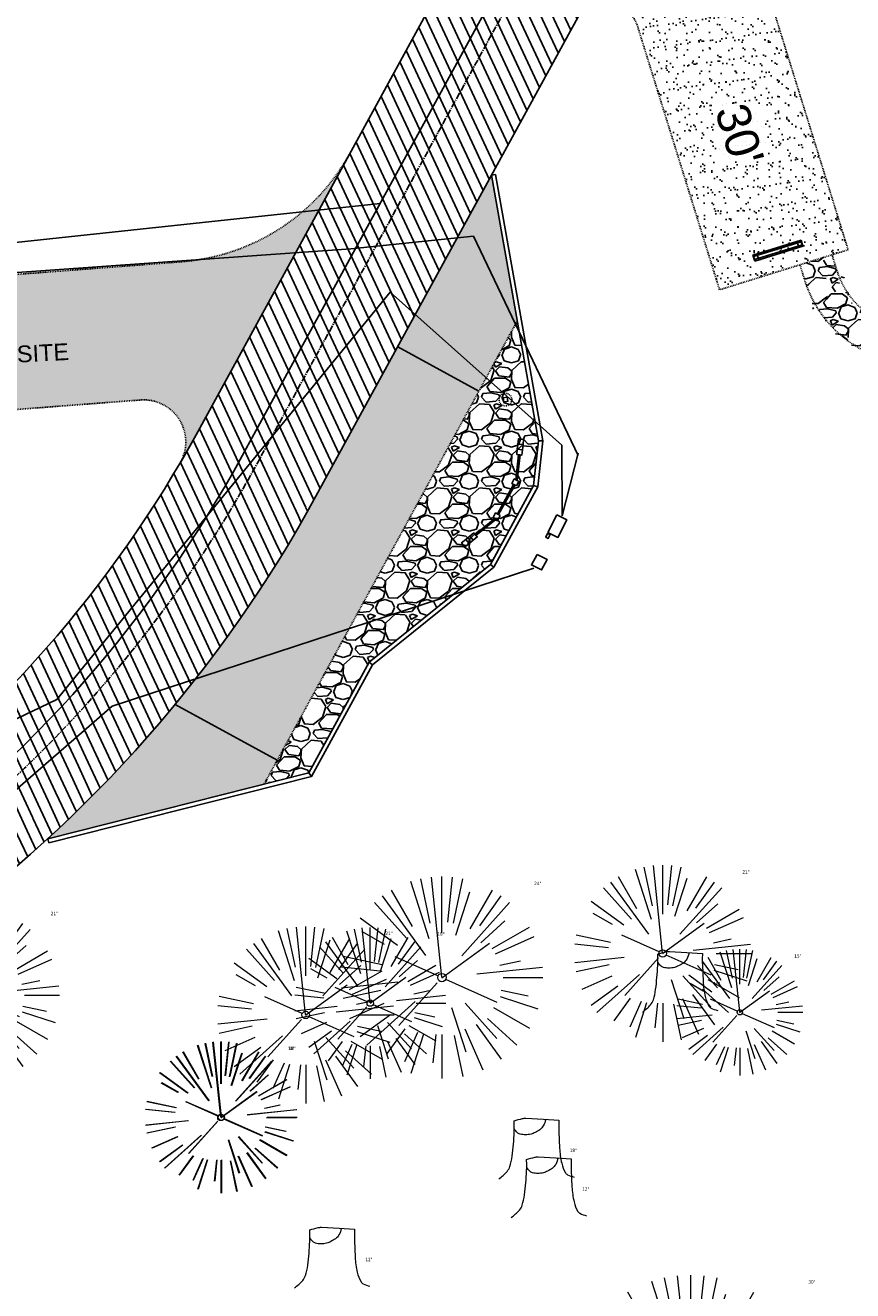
# Model space of a CAD drawing. Header units: feet. Extents: x 1134296 to 1140710, y 647902 to 649877.
# Tile 18 of 57: x 1134882 to 1134981, y 648559 to 648709. Entities that reach past the tile are written whole.
import ezdxf
from ezdxf.lldxf.tags import DXFTag

# ---------------------------------------------------------------- set-up
doc = ezdxf.new("R2010")
doc.units = ezdxf.units.FT
doc.header["$MEASUREMENT"] = 0
for name, pattern in [('CENTER2', [1.125, 0.75, -0.125, 0.125, -0.125]), ('DASHED8', [0.09375, 0.0625, -0.03125]), ('DOT', [0.25, 0, -0.25]), ('HIDDEN', [0.375, 0.25, -0.125]), ('RAD', [0.13, 0.08, -0.05])]:
    doc.linetypes.add(name, pattern=pattern)
for name, color, linetype in [('A-BULLETINBOARD', 3, 'Continuous'), ('A-POSTS&BEAMS', 5, 'Continuous'), ('C-CAMPSITE-PADS', 6, 'Continuous'), ('C-FENCE-FOOTING', 7, 'DASHED8'), ('C-PRKG-ASPH', 8, 'Continuous'), ('C-PRKG-GRVL', 8, 'Continuous'), ('C-PRKG-WHEL-STOP', 9, 'Continuous'), ('C-ROAD-ASPHALT', 1, 'Continuous'), ('C-ROAD-CNTR', 1, 'CENTER2'), ('C-ROAD-GRVL', 1, 'RAD'), ('C-SITE-SIGN', 4, 'Continuous'), ('C-SITE-TIMBER', 6, 'Continuous'), ('C-SWLK-GRVL', 6, 'RAD'), ('C-SWLK-GRVL-PATT', 8, 'Continuous'), ('C-UTIL-ELEC-MEP', 7, 'UGE (.5x)'), ('C-UTIL-WATER-MEP', 7, 'WATER (.5x)'), ('G-TEXT-ST02', 2, 'Continuous'), ('G-XREF', 7, 'Continuous')]:
    doc.layers.add(name, color=color, linetype=linetype)
doc.layers.add('A-HIDDEN', color=8, linetype='DOT', plot=False)
doc.layers.add('V-SITE-VEGE', color=55, linetype='Continuous', lineweight=18)
doc.layers.add('V-SITE-VEGE-TEXT', color=8, linetype='Continuous', lineweight=18)
doc.styles.add('Arial', font='arial.ttf')
doc.styles.add('Normal', font='arial.ttf', dxfattribs={"height": 0.1})
doc.styles.add('SEI-Dim & Leader', font='tahoma.ttf')
doc.styles.get("Standard").update_dxf_attribs({"font": 'arial.ttf'})
tags = doc.linetypes.add('UGE (.5x)', pattern='A,0.75,-0.2,["UGE",Standard,S=0.08,R=0,X=-0.1,Y=-0.04],-0.2', length=1.15).pattern_tags.tags
tags[6] = DXFTag(74, 10)
tags = doc.linetypes.add('WATER (.5x)', pattern='A,0.75,-0.2,["W",Standard,S=0.08,R=0,X=-0.1,Y=-0.04],-0.05', length=1).pattern_tags.tags
tags[6] = DXFTag(74, 10)
pattern_1 = [(37.5, (0, 0), (-0.0629933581, 1.926823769), [0, -1.52, 0, -1.7, 0, -1.625]), (7.5, (0, 0), (1.7697767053, 2.822146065), [0, -0.82, 0, -1.37, 0, -0.525]), (327.5, (-1.23, 0), (3.1141418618, 0.0056590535), [0, -0.5, 0, -1.8, 0, -2.35]), (317.5, (-1.23, 0), (3.0061266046, 0.877675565), [0, -0.25, 0, -1.18, 0, -1.35])]
pattern_2 = [(228.012787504, (3.6, 5), (-40, -45), [0.67268, -66.595440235]), (184.969740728, (3.15, 4.5), (60, 5), [1.15434, -114.279623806]), (132.510447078, (2, 4.4), (50, -55), [0.81394, -80.58016298]), (267.273689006, (0.05, 3.15), (5, 100), [1.05119, -104.067790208]), (292.833654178, (0, 2.1), (-25, 60), [1.030775, -102.04686564]), (357.273689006, (0.4, 1.15), (-100, 5), [1.05119, -104.067790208]), (37.694240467, (1.45, 1.1), (-65, -50), [1.390145, -137.624242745]), (72.255328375, (2.55, 1.95), (35, 110), [1.31244, -129.931607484]), (121.429565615, (2.95, 3.2), (-40, 65), [1.05475, -104.420365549]), (175.23635831, (2.4, 4.1), (55, -5), [1.20416, -59.003812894]), (222.397437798, (1.2, 4.2), (-60, -55), [1.55724, -154.166875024]), (138.814074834, (5, 3.1), (-35, 30), [0.531505, -52.619224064]), (171.46923439, (4.6, 3.45), (65, -10), [1.011185, -100.10755708]), (225, (3.6, 3.6), (-6e-16, -5), [0.707105, -6.363962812]), (203.198590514, (3.25, 4.2), (25, 10), [0.38079, -37.69807553]), (291.80140949, (2.9, 4.05), (-5, 15), [0.538515, -26.387309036]), (30.96375653, (3.1, 3.55), (15, 10), [0.874645, -28.280114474]), (161.56505118, (3.85, 4), (10, -5), [0.632455, -15.1789333]), (16.389540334, (0, 4.05), (50, 15), [0.886, -87.714225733]), (70.346175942, (0.85, 4.3), (-20.00000000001, -55.00000000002), [0.743305, -73.587038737]), (293.198590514, (3.85, 5), (-10, 25), [0.761575, -37.31729053]), (343.610459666, (4.15, 4.3), (-50, 15), [0.886, -87.714225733]), (339.44395478, (0, 0.95), (-25, 10), [0.8544, -41.865618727]), (294.77514057, (0.8, 0.65), (-25, 55), [0.71589, -70.873215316]), (66.801409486, (3.9, 0), (10, 25), [0.761575, -37.31729053]), (17.354024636, (4.2, 0.7), (-65, -20), [0.838155, -82.977118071]), (69.44395478, (1.45, 0), (-10, -25), [0.4272, -42.292818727]), (101.30993247, (3.6, 0), (-5, 20), [0.25495, -25.240147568]), (165.96375653, (3.55, 0.25), (15, -5), [1.030775, -19.584753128]), (186.009005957, (2.55, 0.5), (50, 5), [0.95525, -94.569615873]), (303.69006753, (3.1, 3.1), (-5, 10), [0.72111, -17.306646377]), (353.157226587, (3.5, 2.5), (85, -10), [1.25897, -124.63781312]), (60.9453959, (4.75, 2.35), (-20, -35), [0.51478, -50.963370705]), (90, (5, 2.8), (-5, 5), [0.3, -4.7]), (120.256437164, (2.45, 0.65), (20, -35), [0.69462, -68.767599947]), (48.012787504, (2.1, 1.25), (40, 45), [1.34536, -65.922760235]), (0, (3, 2.25), (5, 5), [1.3, -3.7]), (325.30484647, (4.3, 2.25), (50, -35), [0.79057, -78.266371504]), (254.0546041, (4.95, 1.8), (-5, -20), [0.72801, -35.672539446]), (207.645975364, (4.75, 1.1), (-95, -50), [1.185325, -117.347370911]), (175.42607874, (3.7, 0.55), (-65, 5), [1.253995, -124.14536704])]

# ---------------------------------------------------------------- blocks, each defined once
blk = doc.blocks.new('V-SITE-VEGE-Coniferious Tree 2')
at = {"color": 0, "linetype": 'ByBlock'}
for p, q in [((-0.0626, 0.1926), (-0.1545, 0.4755)), ((-0.0575, 0.2704), (-0.104, 0.4891)), ((-0.0003, 0.0026), (-0.0523, 0.4973)), ((0, 0.2219), (0, 0.5)), ((0.0289, 0.2753), (0.0522, 0.4973)), ((0.0572, 0.2693), (0.1039, 0.4891)), ((-0.0791, 0.1089), (-0.2939, 0.4045)), ((-0.146, 0.2528), (-0.25, 0.433)), ((0.0685, 0.211), (0.1382, 0.4256)), ((0.1391, 0.2411), (0.25, 0.433)), ((0.1869, 0.2573), (0.2939, 0.4045)), ((-0.1757, 0.1951), (-0.3346, 0.3716)), ((0.0978, 0.1086), (0.3345, 0.3716)), ((-0.2201, 0.1599), (-0.4046, 0.2939)), ((0.192, 0.1729), (0.3116, 0.2806)), ((-0.2844, 0.1642), (-0.3931, 0.227)), ((0.2488, 0.1436), (0.433, 0.25)), ((0.2659, 0.1184), (0.4568, 0.2034)), ((-0.0009, -0.0007), (0.235, 0.1707)), ((-0.2961, 0.0629), (-0.4891, 0.1039)), ((-0.0199, 0.0089), (-0.2319, 0.1032)), ((-0.306, 0.0322), (-0.4973, 0.0523)), ((0.1731, 0.0182), (0.4972, 0.0523)), ((0.2873, 0.0611), (0.3885, 0.0826)), ((0.3025, 0), (0.5, 0)), ((-0.2183, -0.0229), (-0.4973, -0.0523)), ((-0.023, -0.0255), (-0.2138, -0.2374)), ((0.0185, -0.0083), (0.272, -0.1211)), ((-0.3022, -0.0642), (-0.4891, -0.1039)), ((0.2891, -0.094), (0.4755, -0.1545)), ((0.2936, -0.0624), (0.4274, -0.0908)), ((-0.2881, -0.1283), (-0.4568, -0.2034)), ((-0.132, -0.1189), (-0.3716, -0.3346)), ((0.0478, -0.1473), (0.1192, -0.3671)), ((0.1144, -0.1271), (0.2718, -0.3019)), ((0.2555, -0.1475), (0.433, -0.25)), ((-0.2545, -0.1849), (-0.4046, -0.2939)), ((0.1689, -0.2325), (0.2939, -0.4045)), ((0.2254, -0.2029), (0.3716, -0.3346)), ((-0.1843, -0.2536), (-0.2767, -0.3808)), ((-0.1214, -0.2725), (-0.1856, -0.4168)), ((-0.091, -0.2799), (-0.1545, -0.4755)), ((-0.0297, -0.2818), (-0.0443, -0.4216)), ((0, -0.2818), (0, -0.5)), ((0.061, -0.2873), (0.1039, -0.4891)), ((0.1131, -0.2541), (0.2033, -0.4568))]:
    blk.add_line(p, q, dxfattribs=at)
blk.add_circle((0, 0), 0.0208)
blk = doc.blocks.new('V-SITE-VEGE-Stump')
for points in [[(-0.1229, -0.0143, 0.052613), (-0.0986, 0.0077, 0.106195), (-0.0905, 0.0219, 0.044862), (-0.0837, 0.0527, 0.020074), (-0.0776, 0.1229, 0.011675), (-0.0773, 0.1364, 0.007866), (-0.0776, 0.1565)], [(-0.0776, 0.1565, -0.027668), (-0.0534, 0.1634, -0.067978), (-0.0432, 0.1643), (0.0086, 0.1616), (0.054, 0.1591)], [(0.0151, 0.1613, -0.082864), (0.0081, 0.142, -0.111324), (-0.0021, 0.1306, -0.039313), (-0.0159, 0.1223, -0.049197), (-0.028, 0.1177, -0.066002), (-0.0447, 0.1155, -0.070187), (-0.0604, 0.1177, -0.114859), (-0.0685, 0.1223, -0.075938), (-0.0773, 0.1332)], [(0.054, 0.1591, 0.004334), (0.0538, 0.1369, 0.008344), (0.054, 0.1254), (0.0561, 0.0762, 0.046252), (0.0624, 0.0317, 0.069625), (0.0733, 0.0038, 0.149725), (0.0794, -0.002, 0.058523), (0.0992, -0.0091)]]:
    blk.add_lwpolyline(points, format="xyb")
blk = doc.blocks.new('C_XBASE-PACTOLA_02403811')
at = {"layer": 'V-SITE-VEGE', "xscale": 23.99971008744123, "yscale": 23.99971008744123, "zscale": 23.99971008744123, "rotation": 8.537736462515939e-07}
blk.add_blockref('V-SITE-VEGE-Coniferious Tree 2', (1134931.78, 648596.03), dxfattribs=at)
at = {"layer": 'V-SITE-VEGE'}
for name, p, xscale, yscale, zscale in [('V-SITE-VEGE-Coniferious Tree 2', (1134958.01, 648598.9), 20.99974632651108, 20.99974632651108, 20.99974632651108), ('V-SITE-VEGE-Coniferious Tree 2', (1134875.83, 648593.95), 20.99974632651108, 20.99974632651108, 20.99974632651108), ('V-SITE-VEGE-Coniferious Tree 2', (1134915.59, 648591.59), 20.99974632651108, 20.99974632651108, 20.99974632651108), ('V-SITE-VEGE-Coniferious Tree 2', (1134923.26, 648593), 17.99978256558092, 17.99978256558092, 17.99978256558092), ('V-SITE-VEGE-Stump', (1134960.55, 648592.5), 40.31522404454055, 40.31522404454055, 40.31522404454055), ('V-SITE-VEGE-Coniferious Tree 2', (1134967.17, 648591.91), 14.99981880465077, 14.99981880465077, 14.99981880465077), ('V-SITE-VEGE-Coniferious Tree 2', (1134905.51, 648579.41), 17.99978256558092, 17.99978256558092, 17.99978256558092), ('V-SITE-VEGE-Coniferious Tree 2', (1134905.58, 648579.43), 17.99978256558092, 17.99978256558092, 17.99978256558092), ('V-SITE-VEGE-Stump', (1134943.5, 648572.69), 40.31522404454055, 40.31522404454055, 40.31522404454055), ('V-SITE-VEGE-Stump', (1134944.97, 648568.1), 40.31522404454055, 40.31522404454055, 40.31522404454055), ('V-SITE-VEGE-Stump', (1134919.21, 648559.73), 40.31522404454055, 40.31522404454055, 40.31522404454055), ('V-SITE-VEGE-Coniferious Tree 2', (1134961.36, 648545.66), 29.99963760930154, 29.99963760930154, 29.99963760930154)]:
    blk.add_blockref(name, p, dxfattribs=dict(at, xscale=xscale, yscale=yscale, zscale=zscale))
at = {"layer": 'V-SITE-VEGE-TEXT', "char_height": 0.4, "attachment_point": 7, "style": 'SEI-Dim & Leader'}
for s, insert in [('21"', (1134967.48, 648608.4)), ('24"', (1134942.74, 648607.03)), ('21"', (1134885.3, 648603.45)), ('21"', (1134925.07, 648601.09)), ('18"', (1134931.24, 648601)), ('15"', (1134973.65, 648598.41)), ('18"', (1134964.03, 648595.1)), ('18"', (1134913.49, 648587.41)), ('18"', (1134913.56, 648587.43)), ('18"', (1134946.97, 648575.29)), ('12"', (1134948.45, 648570.7)), ('12"', (1134922.68, 648562.33)), ('30"', (1134975.32, 648559.66))]:
    blk.add_mtext(s, dxfattribs=dict(at, insert=insert))
blk = doc.blocks.new('4p kiosk')
at = {"layer": 'A-BULLETINBOARD', "linetype": 'Continuous'}
for points in [[(-59.3, 1.1), (-59.3, -1.1), (-92.5, -14.9), (-93.3, -13)], [(-3.8, 1), (-3.8, -1), (-51.8, -1), (-51.8, 1)], [(3.7, 1.1), (3.7, -1.1), (37, -14.9), (37.8, -13)]]:
    blk.add_lwpolyline(points, close=True, dxfattribs=at)
at = {"layer": 'A-HIDDEN', "linetype": 'HIDDEN'}
for points in [[(-61.2, -1.7), (-61.1, -1.8), (-59.3, -1.1), (-59.3, 1.1), (-59.4, 1), (-59.4, -1)], [(-51.8, -1), (-49.7, -1), (-49.7, -0.8), (-51.6, -0.8), (-51.6, 1), (-51.8, 1)], [(-3.8, -1), (-5.8, -1), (-5.8, -0.8), (-3.9, -0.8), (-3.9, 1), (-3.8, 1)], [(5.7, -1.7), (5.6, -1.8), (3.7, -1.1), (3.7, 1.1), (3.9, 1), (3.9, -1)], [(-92.5, -14.9), (-90.7, -14.1), (-90.7, -13.9), (-92.4, -14.6), (-93.1, -12.9), (-93.3, -13)], [(37, -14.9), (35.2, -14.1), (35.2, -13.9), (36.9, -14.6), (37.6, -12.9), (37.8, -13)]]:
    blk.add_lwpolyline(points, close=True, dxfattribs=at)
at = {"layer": 'A-POSTS&BEAMS'}
for points in [[(-51.8, 3.7), (-59.3, 3.7), (-59.3, -3.8), (-51.8, -3.8)], [(-3.8, 3.7), (3.7, 3.7), (3.7, -3.8), (-3.8, -3.8)], [(-105.3, -23.1), (-108.2, -16.2), (-115.1, -19.1), (-112.2, -26)], [(-98.4, -20.3), (-101.3, -13.3), (-108.2, -16.2), (-105.3, -23.1)], [(-91.5, -17.4), (-94.3, -10.5), (-101.3, -13.3), (-98.4, -20.3)], [(36, -17.4), (38.8, -10.5), (45.8, -13.3), (42.9, -20.3)], [(42.9, -20.3), (45.8, -13.3), (52.7, -16.2), (49.8, -23.1)], [(49.8, -23.1), (52.7, -16.2), (59.6, -19.1), (56.7, -26)]]:
    blk.add_lwpolyline(points, close=True, dxfattribs=at)
blk = doc.blocks.new('Wheel_Stop')
for points in [[(-36, 6.75), (36, 6.75)], [(-36, -2.25), (-36, 6.75)], [(-35.625, 4.5), (-36, 6.75)], [(-35.625, 0), (-36, -2.25)], [(-35.955, 6.48), (35.955, 6.48)], [(-35.625, 4.5), (-35.625, 0)], [(-35.625, 4.5), (35.625, 4.5)], [(-35.625, 0), (35.625, 0)], [(35.625, 4.5), (36, 6.75)], [(35.625, 4.5), (35.625, 0)], [(35.625, 0), (36, -2.25)], [(36, -2.25), (36, 6.75)], [(-36, -2.25), (36, -2.25)], [(-35.955, -1.98), (35.955, -1.98)]]:
    blk.add_lwpolyline(points)
for centre in [(-30, 2.25), (30, 2.25)]:
    blk.add_circle(centre, 0.5)
blk = doc.blocks.new('C_PBASE-PACTOLA_02403811')
at = {"layer": 'C-FENCE-FOOTING', "linetype": 'DASHED8', "ltscale": 0.5}
blk.add_circle((1134939.33, 648664.73), 0.75, dxfattribs=at)
at = {"layer": 'C-ROAD-ASPHALT'}
blk.add_lwpolyline([(1134908.59, 648295.08), (1134902.18, 648308.92, -0.385736), (1134904.19, 648315.33, 0.505251), (1134911.81, 648388.99, -0.385736), (1134911.17, 648395.68), (1134920.27, 648407.91, 0.11933), (1134891.69, 648420.07), (1134806.69, 648434.23), (1134804.22, 648419.43, -0.414214), (1134798.47, 648415.32, -0.092061), (1134788.17, 648419.07, 0.092061), (1134777.88, 648422.81), (1134747.79, 648427.82, -0.457207), (1134724.14, 648466.55, -0.15976), (1134766.88, 648525.62), (1134870.94, 648601.1, 0.111237), (1134916.81, 648653.23), (1134952.32, 648718.22, 0.019155)], format="xyb", dxfattribs=at)
blk.add_lwpolyline([(1134633.65, 648994.15), (1134723.23, 649000.6, -0.300313), (1134907.7, 648897.02), (1134943.56, 648827.41, -0.242942), (1134943.47, 648735.65, -0.014482), (1134938.28, 648725.89), (1134902.77, 648660.9, -0.111237), (1134861.54, 648614.05), (1134757.48, 648538.57, 0.178397), (1134706.3, 648462.14, -0.47863), (1134656.99, 648438.88, -0.128153), (1134626.71, 648464.73), (1134623.06, 648469.96, -0.104209), (1134584.05, 648561.81), (1134566.4, 648651.59, -0.01381), (1134561.9, 648678.39), (1134552.83, 648743.38, -0.094333), (1134558.21, 648852.45), (1134566.77, 648887.84, -0.036442), (1134590.86, 648962.97, -0.28642)], format="xyb", close=True, dxfattribs=at)
at = {"layer": 'C-ROAD-CNTR', "flags": 128}
blk.add_lwpolyline([(1134682.82, 648422.25), (1134669.22, 648425.85, -0.177469), (1134620.15, 648460.15), (1134616.5, 648465.38, -0.104209), (1134576.2, 648560.26), (1134558.55, 648650.05, -0.01381), (1134553.98, 648677.28), (1134544.9, 648742.27, -0.094333), (1134550.43, 648854.34), (1134559, 648889.72, -0.142864), (1134712.37, 649156.83), (1134786.2, 649227.81, -0.041643), (1134812.01, 649248.79), (1134833.03, 649263.15, -0.265468), (1134926.96, 649270.71), (1134949.26, 649260.25, -0.036701), (1135013.16, 649224.33), (1135075.32, 649183.13, -0.302523), (1135105.39, 649111.58), (1135099.69, 649081.89, -0.049273), (1135094.1, 649063.04), (1135036.84, 648922.4, -0.009219), (1135029.58, 648905.45), (1134962.36, 648756.34, -0.019155), (1134945.3, 648722.05), (1134909.79, 648657.07, -0.111237), (1134866.24, 648607.57), (1134762.18, 648532.09, 0.322945), (1134716.4, 648393.22), (1134719.72, 648382.71, -0.171424), (1134715.29, 648249.56), (1134707.16, 648228.78, -0.022723), (1134688.71, 648187.28, 0.05045), (1134653.34, 648094.13)], format="xyb", dxfattribs=at)
at = {"layer": 'C-ROAD-GRVL'}
for points in [[(1134966.84, 648746.91, 0.186705), (1134965.62, 648728.91), (1134980.05, 648682.53)], [(1134964.77, 648677.78), (1134955.04, 648709.05, 0.662325), (1134947.71, 648709.78)]]:
    blk.add_lwpolyline(points, format="xyb", dxfattribs=at)
at = {"layer": 'C-ROAD-GRVL', "flags": 128}
for points in [[(1134842.14, 648676.6), (1134900.86, 648681.11, 0.253744), (1134920.88, 648694.05)], [(1134845.36, 648660.8), (1134895.96, 648664.68, -0.605493), (1134900.66, 648657.17)]]:
    blk.add_lwpolyline(points, format="xyb", dxfattribs=at)
at = {"layer": 'C-ROAD-GRVL'}
for points in [[(1134980.05, 648682.53), (1134964.77, 648677.78)], [(1134910.67, 648619.04), (1134940.73, 648674.06)]]:
    blk.add_lwpolyline(points, dxfattribs=at)
at = {"layer": 'C-SITE-SIGN'}
blk.add_lwpolyline([(1134939.13, 648664.44), (1134939.62, 648664.52), (1134939.54, 648665.02), (1134939.04, 648664.93)], close=True, dxfattribs=at)
at = {"layer": 'C-SITE-TIMBER', "flags": 128}
for points in [[(1134884.94, 648612.54), (1134915.96, 648620.38), (1134923.13, 648633.51), (1134937.55, 648645.12), (1134942.68, 648654.52), (1134943.25, 648659.81), (1134937.66, 648691.38)], [(1134885.07, 648612.05), (1134916.29, 648619.95), (1134923.52, 648633.19), (1134937.94, 648644.8), (1134943.17, 648654.36), (1134943.76, 648659.83), (1134938.15, 648691.47)], [(1134937.66, 648691.38), (1134938.15, 648691.47)], [(1134943.25, 648659.81), (1134943.76, 648659.83)], [(1134942.68, 648654.52), (1134943.17, 648654.36)], [(1134937.55, 648645.12), (1134937.94, 648644.8)], [(1134923.52, 648633.19), (1134923.13, 648633.51)], [(1134915.96, 648620.38), (1134916.29, 648619.95)], [(1134885.07, 648612.05), (1134884.94, 648612.54)]]:
    blk.add_lwpolyline(points, dxfattribs=at)
at = {"layer": 'C-SWLK-GRVL', "flags": 128}
for points in [[(1135003.62, 648667.79), (1134999.59, 648669.99, 0.088755), (1134992.91, 648672.23), (1134986.82, 648673.12, -0.288437), (1134978.72, 648680.05), (1134978.14, 648681.93)], [(1135001.7, 648664.28), (1134997.68, 648666.48, 0.088755), (1134992.33, 648668.27), (1134986.24, 648669.16, -0.288437), (1134974.9, 648678.86), (1134974.32, 648680.75)]]:
    blk.add_lwpolyline(points, format="xyb", dxfattribs=at)
at = {"layer": 'C-UTIL-ELEC-MEP'}
for points in [[(1134814.28, 648675.08), (1134920.97, 648682.63), (1134935.53, 648684.13), (1134947.96, 648658.09)], [(1134925.62, 648677.51), (1134886.03, 648629.1), (1134845.68, 648609.77), (1134758.6, 648629.46)], [(1134946.02, 648659.32), (1134925.62, 648677.51), (1134946.02, 648659.32), (1134946.05, 648650.93), (1134947.96, 648658.34)], [(1134561.89, 648493.84), (1134595.29, 648492.18), (1134620.61, 648455.07), (1134649.93, 648431.17), (1134694.11, 648418.48), (1134708.67, 648430.83), (1134725.26, 648479.91), (1134754.46, 648520.98), (1134857.36, 648597.68), (1134892.61, 648628.3), (1134942.69, 648644.71)]]:
    blk.add_lwpolyline(points, dxfattribs=at)
for points in [[(1134945.42, 648651.05), (1134946.62, 648650.45), (1134945.57, 648648.34), (1134944.37, 648648.93)], [(1134944.33, 648648.83), (1134944.63, 648648.69), (1134944.42, 648648.23), (1134944.11, 648648.37)], [(1134943.08, 648646.32), (1134944.28, 648645.73), (1134943.62, 648644.49), (1134942.42, 648645.08)]]:
    blk.add_lwpolyline(points, close=True, dxfattribs=at)
at = {"layer": 'C-UTIL-WATER-MEP'}
blk.add_line((1134854.96, 648680.59), (1134924.44, 648688.04), dxfattribs=at)
at = {"layer": 'C-UTIL-WATER-MEP', "flags": 128}
blk.add_lwpolyline([(1134713.29, 648416.24), (1134669.73, 648427.78, -0.177469), (1134621.79, 648461.3), (1134618.14, 648466.52, -0.104209), (1134578.16, 648560.65), (1134560.52, 648650.44, -0.01381), (1134555.96, 648677.56), (1134546.88, 648742.55, -0.094333), (1134552.38, 648853.87), (1134560.94, 648889.25, -0.142864), (1134713.76, 649155.39), (1134787.59, 649226.37, -0.041643), (1134813.13, 649247.14), (1134834.16, 649261.5, -0.265468), (1134926.11, 649268.9), (1134948.41, 649258.44, -0.036701), (1135012.06, 649222.67), (1135074.22, 649181.46, -0.302523), (1135103.43, 649111.96), (1135097.72, 649082.26, -0.049273), (1135092.25, 649063.79), (1135034.99, 648923.15, -0.009219), (1135027.76, 648906.27), (1134960.54, 648757.16, -0.019155), (1134943.55, 648723.01), (1134908.04, 648658.03, -0.111237), (1134865.06, 648609.19), (1134761.01, 648533.71, 0.157468), (1134714.97, 648470.68, 0.157468)], format="xyb", dxfattribs=at)
at = {"layer": 'Defpoints'}
for points in [[(1134926.53, 648671.01), (1134936.18, 648665.73)], [(1134900.07, 648628.48), (1134912.2, 648621.86)]]:
    blk.add_lwpolyline(points, dxfattribs=at)
at = {"layer": 'A-BULLETINBOARD', "xscale": 0.08333333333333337, "yscale": 0.08333333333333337, "zscale": 0.08333333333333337, "rotation": 241.3465562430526}
blk.add_blockref('4p kiosk', (1134938.29, 648650.82), dxfattribs=at)
at = {"layer": 'C-PRKG-WHEL-STOP', "xscale": 0.08333333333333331, "yscale": 0.08333333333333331, "zscale": 0.08333333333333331, "rotation": 197.2765312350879}
blk.add_blockref('Wheel_Stop', (1134971.65, 648682.6), dxfattribs=at)
at = {"layer": 'C-CAMPSITE-PADS', "insert": (1134967.99, 648700.27), "char_height": 4, "attachment_point": 1, "rotation": 287.2328, "style": 'Arial'}
blk.add_mtext_dynamic_manual_height_columns("30'", width=0.889, gutter_width=1, heights=[0], dxfattribs=at)
at = {"layer": 'G-TEXT-ST02', "insert": (1134872.69, 648670.66), "char_height": 2, "attachment_point": 1, "rotation": 3.0298, "style": 'Normal'}
blk.add_mtext('HOST SITE', dxfattribs=at)
blk = doc.blocks.new('C_PHTCH-PACTOLA_02403811')
at = {"layer": 'C-PRKG-ASPH'}
h = blk.add_hatch(dxfattribs=at)
h.set_pattern_fill('ANSI31', color=256, scale=10, angle=70)
edge = h.paths.add_edge_path(flags=16)
edge.add_arc((1135093.57, 648760.36), 542, 143.5704, 153.2664, ccw=False)
edge.add_arc((1135093.57, 648760.36), 542, 133.8743, 143.5704, ccw=False)
edge.add_line((1134717.92, 649151.06), (1134791.74, 649222.04))
edge.add_arc((1134924.81, 649083.64), 192, 124.3358, 133.8743, ccw=False)
edge.add_line((1134816.52, 649242.18), (1134837.54, 649256.54))
edge.add_arc((1134886.61, 649184.7), 87, 64.8666, 124.3358, ccw=False)
edge.add_line((1134923.57, 649263.47), (1134945.86, 649253.01))
edge.add_arc((1134736.9, 648807.59), 492, 56.4591, 64.8666, ccw=False)
edge.add_line((1135008.74, 649217.67), (1135070.9, 649176.46))
edge.add_arc((1135036.64, 649124.78), 62, -10.868, 56.4591, ccw=False)
edge.add_line((1135097.53, 649113.09), (1135091.83, 649083.4))
edge.add_arc((1135001.48, 649100.74), 92, 337.8486, 349.132, ccw=False)
edge.add_line((1135086.69, 649066.05), (1135029.44, 648925.41))
edge.add_arc((1134573.75, 649110.92), 492, 335.736, 337.8486, ccw=False)
edge.add_line((1135022.29, 648908.74), (1134970.11, 648792.98))
edge.add_line((1134970.11, 648792.98), (1134955.07, 648759.62))
edge.add_arc((1134506.53, 648961.81), 492, 331.3466, 335.736, ccw=False)
edge.add_line((1134938.28, 648725.89), (1134902.77, 648660.9))
edge.add_arc((1134778.16, 648728.99), 142, 305.9573, 331.3466, ccw=False)
edge.add_line((1134861.54, 648614.05), (1134757.48, 648538.57))
edge.add_arc((1134835.58, 648430.91), 133, 125.9573, 166.4172)
edge.add_arc((1134672.28, 648470.36), 35, 244.1086, 346.4172, ccw=False)
edge.add_arc((1134691.46, 648509.91), 78.96, 214.9055, 244.1168, ccw=False)
edge.add_line((1134626.71, 648464.73), (1134623.06, 648469.96))
edge.add_arc((1134821.51, 648608.47), 242, 191.1168, 214.9138, ccw=False)
edge.add_line((1134584.05, 648561.81), (1134566.4, 648651.59))
edge.add_arc((1135049.17, 648746.46), 492, 187.9519, 191.1168, ccw=False)
edge.add_line((1134561.9, 648678.39), (1134552.83, 648743.38))
edge.add_arc((1134842.02, 648783.77), 292, 166.3961, 187.9519, ccw=False)
edge.add_line((1134558.21, 648852.45), (1134566.77, 648887.84))
edge.add_arc((1135093.57, 648760.36), 542, 158.0478, 166.3961, ccw=False)
edge.add_arc((1135093.57, 648760.36), 542, 153.2664, 158.0478, ccw=False)
edge = h.paths.add_edge_path()
edge.add_line((1134664.93, 648091.02), (1134641.75, 648097.24))
edge.add_arc((1135131.44, 647965.88), 507, 154.1155, 164.9841, ccw=False)
edge.add_arc((1135131.44, 647965.88), 507, 153.4315, 154.1155, ccw=False)
edge.add_arc((1134241.51, 648410.91), 488, 333.4315, 338.6384)
edge.add_line((1134695.99, 648233.15), (1134704.11, 648253.93))
edge.add_arc((1134529.03, 648322.41), 188, 338.6384, 377.1955)
edge.add_arc((1134651.31, 648360.25), 60, 17.1955, 74.9727)
edge.add_line((1134666.86, 648418.2), (1134661.5, 648419.81))
edge.add_arc((1134691.49, 648509.95), 95, 223.9419, 251.5981, ccw=False)
edge.add_arc((1134691.54, 648509.98), 95.06, 214.9166, 223.9393, ccw=False)
edge.add_line((1134613.59, 648455.57), (1134609.94, 648460.8))
edge.add_arc((1134821.51, 648608.47), 258, 191.1168, 214.9138, ccw=False)
edge.add_line((1134568.35, 648558.72), (1134550.7, 648648.51))
edge.add_arc((1135049.17, 648746.46), 508, 187.9519, 191.1168, ccw=False)
edge.add_line((1134546.06, 648676.18), (1134536.98, 648741.16))
edge.add_arc((1134842.02, 648783.77), 308, 166.3961, 187.9519, ccw=False)
edge.add_line((1134542.66, 648856.22), (1134551.22, 648891.6))
edge.add_arc((1135093.57, 648760.36), 558, 163.9213, 166.3961, ccw=False)
edge.add_arc((1134538.18, 648920.44), 20, 343.9213, 402.7699)
edge.add_line((1134552.86, 648934.02), (1134533.45, 648955.01))
edge.add_arc((1135093.57, 648760.36), 592.98, 146.01874, 160.8371, ccw=False)
edge.add_line((1134601.86, 649091.79), (1134616.58, 649064.03))
edge.add_arc((1134621, 649066.38), 5, 207.9516, 327.0741)
edge.add_arc((1135093.57, 648760.36), 558, 133.8743, 147.0741, ccw=False)
edge.add_line((1134706.83, 649162.6), (1134780.65, 649233.58))
edge.add_arc((1134924.81, 649083.64), 208, 124.3358, 133.8743, ccw=False)
edge.add_line((1134807.49, 649255.39), (1134828.52, 649269.75))
edge.add_arc((1134886.61, 649184.7), 103, 64.8666, 124.3358, ccw=False)
edge.add_line((1134930.36, 649277.95), (1134952.66, 649267.49))
edge.add_arc((1134736.9, 648807.59), 508, 56.4591, 64.8666, ccw=False)
edge.add_line((1135017.58, 649231), (1135079.74, 649189.8))
edge.add_arc((1135036.64, 649124.78), 78, -10.868, 56.4591, ccw=False)
edge.add_line((1135113.25, 649110.08), (1135107.54, 649080.38))
edge.add_arc((1135001.48, 649100.74), 108, 337.8486, 349.132, ccw=False)
edge.add_line((1135101.51, 649060.02), (1135044.25, 648919.38))
edge.add_arc((1134573.75, 649110.92), 508, 335.736, 337.8486, ccw=False)
edge.add_line((1135036.87, 648902.16), (1134969.66, 648753.05))
edge.add_arc((1134506.53, 648961.81), 508, 331.3466, 335.736, ccw=False)
edge.add_line((1134952.32, 648718.22), (1134916.81, 648653.23))
edge.add_arc((1134778.16, 648728.99), 158, 305.9573, 331.3466, ccw=False)
edge.add_line((1134870.94, 648601.1), (1134766.88, 648525.62))
edge.add_arc((1134835.58, 648430.91), 117, 125.9573, 162.2649)
edge.add_arc((1134752.71, 648457.41), 30, 162.2649, 196.8024)
edge.add_arc((1134835.58, 648430.91), 113, 170.9217, 197.5477)
edge.add_line((1134727.84, 648396.84), (1134731.16, 648386.32))
edge.add_arc((1134529.03, 648322.41), 212, 11.3401, 17.5477, ccw=False)
edge.add_arc((1134529.06, 648322.4), 211.97, -20.6491, 11.3422, ccw=False)
edge.add_arc((1134759.87, 648235.31), 34.72, 159.1872, 239.4136)
edge.add_line((1134742.2, 648205.42), (1134709.51, 648185.7))
edge.add_line((1134709.51, 648185.7), (1134699, 648181.01))
edge.add_arc((1135131.44, 647965.88), 483, 153.5512, 164.9841)
at = {"layer": 'C-PRKG-GRVL'}
h = blk.add_hatch(dxfattribs=at)
h.set_pattern_fill('AR-SAND', color=256)
h.set_pattern_definition(pattern_1)
edge = h.paths.add_edge_path()
edge.add_line((1134964.77, 648677.78), (1134980.05, 648682.53))
edge.add_line((1134980.05, 648682.53), (1134965.62, 648728.91))
edge.add_arc((1134989.49, 648736.33), 25, 154.974, 197.2765, ccw=False)
edge.add_arc((1134506.53, 648961.81), 508, 331.3466, 334.974, ccw=False)
edge.add_line((1134952.32, 648718.22), (1134947.71, 648709.78))
edge.add_arc((1134951.22, 648707.86), 4, 17.2765, 151.3466, ccw=False)
edge.add_line((1134955.04, 648709.05), (1134964.77, 648677.78))
h = blk.add_hatch(dxfattribs=at)
h.set_pattern_fill('AR-SAND', color=256)
h.set_pattern_definition(pattern_1)
edge = h.paths.add_edge_path()
edge.add_line((1134843.37, 648660.64), (1134842.14, 648676.6))
edge.add_line((1134842.14, 648676.6), (1134900.86, 648681.11))
edge.add_arc((1134898.94, 648706.04), 25, 274.3948, 331.3466)
edge.add_line((1134920.88, 648694.05), (1134902.77, 648660.9))
edge.add_arc((1134778.16, 648728.99), 142, 329.6163, 331.3466, ccw=False)
edge.add_arc((1134896.35, 648659.7), 5, 329.6163, 454.3948)
edge.add_line((1134895.96, 648664.68), (1134843.37, 648660.64))
h = blk.add_hatch(dxfattribs=at)
h.set_pattern_fill('AR-SAND', color=256)
h.set_pattern_definition(pattern_1)
edge = h.paths.add_edge_path()
edge.add_arc((1134778.16, 648728.99), 158, 312.5195, 331.3466)
edge.add_line((1134916.81, 648653.23), (1134937.66, 648691.38))
edge.add_line((1134937.66, 648691.38), (1134940.73, 648674.06))
edge.add_line((1134940.73, 648674.06), (1134910.67, 648619.04))
edge.add_line((1134910.67, 648619.04), (1134884.94, 648612.54))
at = {"layer": 'C-SWLK-GRVL-PATT'}
h = blk.add_hatch(dxfattribs=at)
h.set_pattern_fill('GRAVEL', color=256, scale=5)
h.set_pattern_definition(pattern_2)
edge = h.paths.add_edge_path()
edge.add_line((1134974.32, 648680.75), (1134978.14, 648681.93))
edge.add_line((1134978.14, 648681.93), (1134978.72, 648680.05))
edge.add_arc((1134988.27, 648683.02), 10, 197.2765, 261.6346)
edge.add_line((1134986.82, 648673.12), (1134992.91, 648672.23))
edge.add_arc((1134990, 648652.44), 20, 61.3466, 81.6346, ccw=False)
edge.add_line((1134999.59, 648669.99), (1135003.62, 648667.79))
edge.add_line((1135003.62, 648667.79), (1135001.7, 648664.28))
edge.add_line((1135001.7, 648664.28), (1134997.68, 648666.48))
edge.add_arc((1134990, 648652.44), 16, 61.3466, 81.6346)
edge.add_line((1134992.33, 648668.27), (1134986.24, 648669.16))
edge.add_arc((1134988.27, 648683.02), 14, 197.2765, 261.6346, ccw=False)
edge.add_line((1134974.9, 648678.86), (1134974.32, 648680.75))
h = blk.add_hatch(dxfattribs=at)
h.set_pattern_fill('GRAVEL', color=256, scale=5)
h.set_pattern_definition(pattern_2)
h.paths.add_polyline_path([(1134910.67, 648619.04), (1134915.96, 648620.38), (1134923.13, 648633.51), (1134937.55, 648645.12), (1134942.68, 648654.52), (1134943.25, 648659.81), (1134940.73, 648674.06)])

msp = doc.modelspace()

# ---------------------------------------------------------------- block references
at = {"layer": 'G-XREF'}
for name in ['C_PBASE-PACTOLA_02403811', 'C_XBASE-PACTOLA_02403811', 'C_PHTCH-PACTOLA_02403811']:
    msp.add_blockref(name, (0, 0), dxfattribs=at)

doc.saveas('drawing.dxf')
